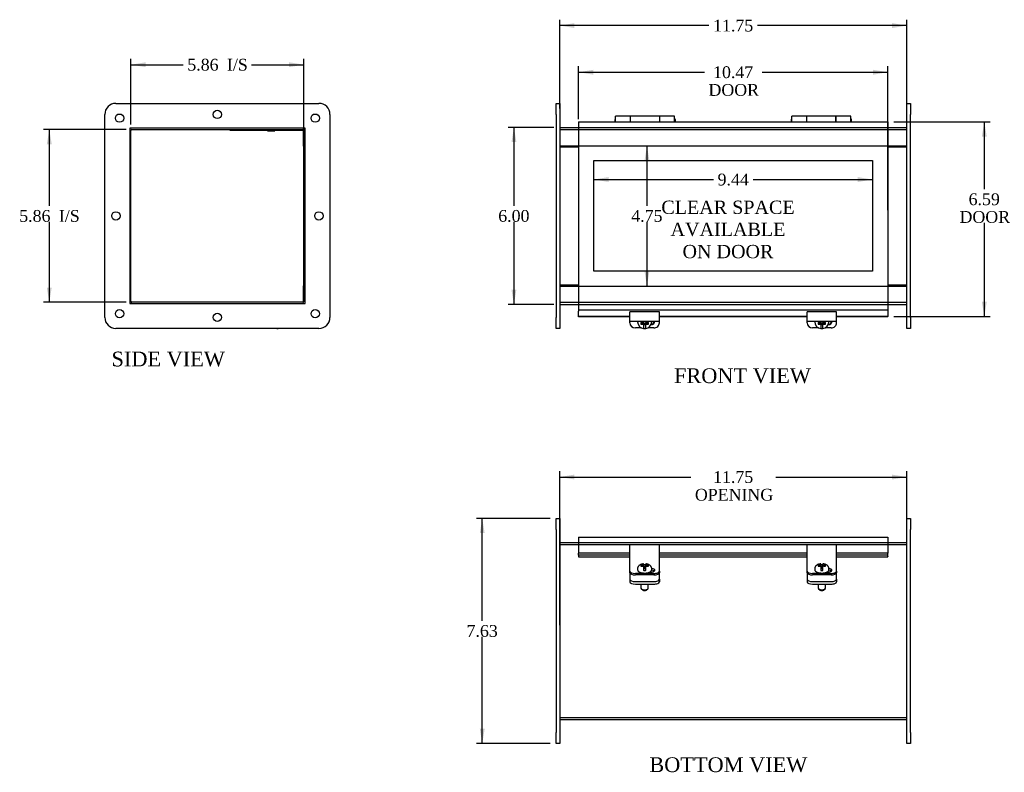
# Model space of a CAD drawing. Header units: inches. Extents: x 2.1 to 76.1, y 1.5 to 51.3.
# Tile 1 of 4: x 2.1 to 35.4, y 1.5 to 27.1. Entities that reach past the tile are written whole.
import ezdxf
from ezdxf.enums import TextEntityAlignment as Align
from ezdxf.lldxf.tags import DXFTag

# ---------------------------------------------------------------- set-up
doc = ezdxf.new("R2010")
doc.units = ezdxf.units.IN
doc.header["$MEASUREMENT"] = 0
for name, color, linetype in [('COM40176', 7, 'CONTINUOUS'), ('COM49242', 7, 'CONTINUOUS'), ('COM49243', 7, 'CONTINUOUS'), ('COM50027', 7, 'CONTINUOUS'), ('COM52631', 7, 'CONTINUOUS'), ('COM71025', 7, 'CONTINUOUS'), ('DEFAULT', 7, 'CONTINUOUS'), ('DV1_DEFAULT', 7, 'CONTINUOUS'), ('GSK11095', 7, 'CONTINUOUS'), ('HNG11000', 7, 'CONTINUOUS'), ('QLB30098', 7, 'CONTINUOUS'), ('SCS19419', 7, 'CONTINUOUS')]:
    doc.layers.add(name, color=color, linetype=linetype)
doc.styles.add('SEACAD_TIMES_NEW_ROMAN', font='times.ttf')
tags = doc.linetypes.add('HIDDEN2', pattern=[0.1875, 0.125, -0.0625]).pattern_tags.tags
tags[6:7] = [DXFTag(74, 4), DXFTag(75, 0), DXFTag(340, '0'), DXFTag(46, 0.0), DXFTag(50, 0.0), DXFTag(44, 0.0), DXFTag(45, 0.0)]
tags[4:5] = [DXFTag(74, 4), DXFTag(75, 0), DXFTag(340, '0'), DXFTag(46, 0.0), DXFTag(50, 0.0), DXFTag(44, 0.0), DXFTag(45, 0.0)]

# ---------------------------------------------------------------- blocks, each defined once
blk = doc.blocks.new('GDIMGGROUP1')
at = {"layer": 'DEFAULT', "linetype": 'Continuous'}
for points in [[(18.732, 22.903), (18.899, 22.903), (18.816, 23.403)], [(18.732, 17.903), (18.816, 17.403), (18.899, 17.903)]]:
    blk.add_hatch(color=136, dxfattribs=at).paths.add_polyline_path(points)
at = {"layer": 'DEFAULT', "color": 136, "linetype": 'Continuous'}
for p, q in [((20.166, 23.403), (18.616, 23.403)), ((18.816, 23.403), (18.816, 20.743)), ((18.816, 20.203), (18.816, 17.403)), ((20.166, 17.403), (18.616, 17.403))]:
    blk.add_line(p, q, dxfattribs=at)
at = {"layer": 'DEFAULT', "color": 136, "linetype": 'Continuous', "style": 'SEACAD_TIMES_NEW_ROMAN'}
blk.add_text('6.00', height=0.4, dxfattribs=at).set_placement((18.285, 20.603), align=Align.TOP_LEFT)
blk = doc.blocks.new('GDIMGGROUP2')
at = {"layer": 'DEFAULT', "linetype": 'Continuous'}
for points in [[(20.866, 26.935), (20.366, 26.852), (20.866, 26.769)], [(31.616, 26.935), (31.616, 26.769), (32.116, 26.852)]]:
    blk.add_hatch(color=136, dxfattribs=at).paths.add_polyline_path(points)
at = {"layer": 'DEFAULT', "color": 136, "linetype": 'Continuous'}
for p, q in [((20.366, 24.04), (20.366, 27.052)), ((32.116, 24.04), (32.116, 27.052)), ((25.419, 26.852), (20.366, 26.852)), ((32.116, 26.852), (27.064, 26.852))]:
    blk.add_line(p, q, dxfattribs=at)
at = {"layer": 'DEFAULT', "color": 136, "linetype": 'Continuous', "style": 'SEACAD_TIMES_NEW_ROMAN'}
blk.add_text('11.75', height=0.4, dxfattribs=at).set_placement((25.559, 27.052), align=Align.TOP_LEFT)
blk = doc.blocks.new('GDIMGGROUP3')
at = {"layer": 'DEFAULT', "linetype": 'Continuous'}
for points in [[(21.507, 25.355), (21.007, 25.272), (21.507, 25.188)], [(30.975, 25.355), (30.975, 25.188), (31.475, 25.272)]]:
    blk.add_hatch(color=136, dxfattribs=at).paths.add_polyline_path(points)
at = {"layer": 'DEFAULT', "color": 136, "linetype": 'Continuous'}
for p, q in [((21.007, 23.682), (21.007, 25.472)), ((31.475, 20.603), (31.475, 25.472)), ((21.007, 25.272), (25.263, 25.272)), ((27.22, 25.272), (31.475, 25.272))]:
    blk.add_line(p, q, dxfattribs=at)
at = {"layer": 'DEFAULT', "color": 136, "linetype": 'Continuous', "style": 'SEACAD_TIMES_NEW_ROMAN'}
for s, p in [('10.47', (25.559, 25.472)), ('DOOR', (25.403, 24.872))]:
    blk.add_text(s, height=0.4, dxfattribs=at).set_placement(p, align=Align.TOP_LEFT)
blk = doc.blocks.new('GDIMGGROUP4')
at = {"layer": 'DEFAULT', "linetype": 'Continuous'}
for points in [[(34.825, 23.09), (34.742, 23.59), (34.658, 23.09)], [(34.825, 17.497), (34.658, 17.497), (34.742, 16.997)]]:
    blk.add_hatch(color=136, dxfattribs=at).paths.add_polyline_path(points)
at = {"layer": 'DEFAULT', "color": 136, "linetype": 'Continuous'}
for p, q in [((31.675, 23.59), (34.942, 23.59)), ((34.742, 23.59), (34.742, 21.308)), ((34.742, 20.168), (34.742, 16.997)), ((31.675, 16.997), (34.942, 16.997))]:
    blk.add_line(p, q, dxfattribs=at)
at = {"layer": 'DEFAULT', "color": 136, "linetype": 'Continuous', "style": 'SEACAD_TIMES_NEW_ROMAN'}
for s, p in [('6.59', (34.211, 21.168)), ('DOOR', (33.903, 20.568))]:
    blk.add_text(s, height=0.4, dxfattribs=at).set_placement(p, align=Align.TOP_LEFT)
blk = doc.blocks.new('GDIMGGROUP5')
at = {"layer": 'DEFAULT', "linetype": 'Continuous'}
for points in [[(3, 22.831), (3.167, 22.831), (3.084, 23.331)], [(3, 17.975), (3.084, 17.475), (3.167, 17.975)]]:
    blk.add_hatch(color=136, dxfattribs=at).paths.add_polyline_path(points)
at = {"layer": 'DEFAULT', "color": 136, "linetype": 'Continuous'}
for p, q in [((5.683, 23.331), (2.884, 23.331)), ((3.084, 23.331), (3.084, 20.743)), ((3.084, 20.203), (3.084, 17.475)), ((5.683, 17.475), (2.884, 17.475))]:
    blk.add_line(p, q, dxfattribs=at)
at = {"layer": 'DEFAULT', "color": 136, "linetype": 'Continuous', "style": 'SEACAD_TIMES_NEW_ROMAN'}
for s, p in [('5.86', (2.067, 20.603)), ('I/S', (3.409, 20.603))]:
    blk.add_text(s, height=0.4, dxfattribs=at).set_placement(p, align=Align.TOP_LEFT)
blk = doc.blocks.new('GDIMGGROUP7')
at = {"layer": 'DEFAULT', "linetype": 'Continuous'}
for points in [[(20.866, 11.638), (20.366, 11.555), (20.866, 11.472)], [(31.616, 11.638), (31.616, 11.472), (32.116, 11.555)]]:
    blk.add_hatch(color=136, dxfattribs=at).paths.add_polyline_path(points)
at = {"layer": 'DEFAULT', "color": 136, "linetype": 'Continuous'}
for p, q in [((20.366, 6.54), (20.366, 11.755)), ((32.116, 6.54), (32.116, 11.755)), ((20.366, 11.555), (24.803, 11.555)), ((27.68, 11.555), (32.116, 11.555))]:
    blk.add_line(p, q, dxfattribs=at)
at = {"layer": 'DEFAULT', "color": 136, "linetype": 'Continuous', "style": 'SEACAD_TIMES_NEW_ROMAN'}
for s, p in [('11.75', (25.559, 11.755)), ('OPENING', (24.943, 11.155))]:
    blk.add_text(s, height=0.4, dxfattribs=at).set_placement(p, align=Align.TOP_LEFT)
blk = doc.blocks.new('GDIMGGROUP8')
at = {"layer": 'DEFAULT', "linetype": 'Continuous'}
for points in [[(22.023, 21.553), (22.023, 21.719), (21.523, 21.636)], [(30.459, 21.553), (30.959, 21.636), (30.459, 21.719)]]:
    blk.add_hatch(color=136, dxfattribs=at).paths.add_polyline_path(points)
at = {"layer": 'DEFAULT', "color": 136, "linetype": 'Continuous'}
for p, q in [((21.523, 21.636), (25.571, 21.636)), ((26.912, 21.636), (30.959, 21.636))]:
    blk.add_line(p, q, dxfattribs=at)
at = {"layer": 'DEFAULT', "color": 136, "linetype": 'Continuous', "style": 'SEACAD_TIMES_NEW_ROMAN'}
blk.add_text('9.44', height=0.4, dxfattribs=at).set_placement((25.711, 21.836), align=Align.TOP_LEFT)
blk = doc.blocks.new('GDIMGGROUP9')
at = {"layer": 'DEFAULT', "linetype": 'Continuous'}
for points in [[(23.403, 22.278), (23.32, 22.778), (23.237, 22.278)], [(23.403, 18.528), (23.237, 18.528), (23.32, 18.028)]]:
    blk.add_hatch(color=136, dxfattribs=at).paths.add_polyline_path(points)
at = {"layer": 'DEFAULT', "color": 136, "linetype": 'Continuous'}
for p, q in [((23.32, 22.778), (23.32, 20.743)), ((23.32, 20.203), (23.32, 18.028))]:
    blk.add_line(p, q, dxfattribs=at)
at = {"layer": 'DEFAULT', "color": 136, "linetype": 'Continuous', "style": 'SEACAD_TIMES_NEW_ROMAN'}
blk.add_text('4.75', height=0.4, dxfattribs=at).set_placement((22.789, 20.603), align=Align.TOP_LEFT)
blk = doc.blocks.new('GDIMGGROUP11')
at = {"layer": 'DEFAULT', "linetype": 'Continuous'}
for points in [[(17.66, 9.653), (17.826, 9.653), (17.743, 10.153)], [(17.66, 3.028), (17.743, 2.528), (17.826, 3.028)]]:
    blk.add_hatch(color=136, dxfattribs=at).paths.add_polyline_path(points)
at = {"layer": 'DEFAULT', "color": 136, "linetype": 'Continuous'}
for p, q in [((20.041, 10.153), (17.543, 10.153)), ((17.743, 6.68), (17.743, 10.153)), ((17.743, 2.528), (17.743, 6.14)), ((20.041, 2.528), (17.543, 2.528))]:
    blk.add_line(p, q, dxfattribs=at)
at = {"layer": 'DEFAULT', "color": 136, "linetype": 'Continuous', "style": 'SEACAD_TIMES_NEW_ROMAN'}
blk.add_text('7.63', height=0.4, dxfattribs=at).set_placement((17.212, 6.54), align=Align.TOP_LEFT)
blk = doc.blocks.new('GDIMGGROUP12')
at = {"layer": 'DEFAULT', "linetype": 'Continuous'}
for points in [[(6.347, 25.609), (5.847, 25.526), (6.347, 25.443)], [(11.203, 25.609), (11.203, 25.443), (11.703, 25.526)]]:
    blk.add_hatch(color=136, dxfattribs=at).paths.add_polyline_path(points)
at = {"layer": 'DEFAULT', "color": 136, "linetype": 'Continuous'}
for p, q in [((5.847, 23.495), (5.847, 25.726)), ((11.703, 22.947), (11.703, 25.726)), ((5.847, 25.526), (7.618, 25.526)), ((9.932, 25.526), (11.703, 25.526))]:
    blk.add_line(p, q, dxfattribs=at)
at = {"layer": 'DEFAULT', "color": 136, "linetype": 'Continuous', "style": 'SEACAD_TIMES_NEW_ROMAN'}
for s, p in [('5.86', (7.758, 25.726)), ('I/S', (9.1, 25.726))]:
    blk.add_text(s, height=0.4, dxfattribs=at).set_placement(p, align=Align.TOP_LEFT)

msp = doc.modelspace()

# ---------------------------------------------------------------- linework, layer by layer
at = {"layer": 'COM40176', "color": 7, "linetype": 'Continuous'}
for p, q in [((22.741, 16.927), (22.741, 17.152)), ((23.741, 17.152), (22.741, 17.152)), ((23.741, 16.927), (23.741, 17.152)), ((28.741, 16.927), (28.741, 17.152)), ((29.741, 17.152), (28.741, 17.152)), ((29.741, 16.927), (29.741, 17.152)), ((22.741, 16.833), (22.741, 16.927)), ((22.741, 16.78), (22.741, 16.833)), ((22.741, 16.833), (23.741, 16.833)), ((23.741, 16.833), (23.741, 16.927)), ((23.741, 16.78), (23.741, 16.833)), ((28.741, 16.833), (28.741, 16.927)), ((28.741, 16.78), (28.741, 16.833)), ((28.741, 16.833), (29.741, 16.833)), ((29.741, 16.833), (29.741, 16.927)), ((29.741, 16.78), (29.741, 16.833)), ((23.133, 16.609), (22.929, 16.609)), ((23.553, 16.609), (23.35, 16.609)), ((29.133, 16.609), (28.929, 16.609)), ((29.553, 16.609), (29.35, 16.609)), ((22.741, 9.135), (22.741, 9.258)), ((23.741, 9.258), (22.741, 9.258)), ((22.741, 8.555), (22.741, 9.135)), ((23.741, 9.135), (23.741, 9.258)), ((23.741, 8.555), (23.741, 9.135)), ((28.741, 9.135), (28.741, 9.258)), ((29.741, 9.258), (28.741, 9.258)), ((28.741, 8.555), (28.741, 9.135)), ((29.741, 9.135), (29.741, 9.258)), ((29.741, 8.555), (29.741, 9.135)), ((22.741, 8.517), (22.741, 8.555)), ((22.741, 8.368), (22.741, 8.517)), ((22.741, 8.317), (22.741, 8.368)), ((23.414, 8.335), (23.445, 8.335)), ((23.741, 8.517), (23.741, 8.555)), ((23.741, 8.368), (23.741, 8.517)), ((23.741, 8.368), (23.741, 8.317)), ((28.741, 8.517), (28.741, 8.555)), ((28.741, 8.368), (28.741, 8.517)), ((28.741, 8.317), (28.741, 8.368)), ((29.414, 8.335), (29.445, 8.335)), ((29.741, 8.517), (29.741, 8.555)), ((29.741, 8.368), (29.741, 8.517)), ((29.741, 8.368), (29.741, 8.317)), ((23.553, 8.289), (22.929, 8.289)), ((23.553, 8.237), (22.929, 8.237)), ((29.553, 8.289), (28.929, 8.289)), ((29.553, 8.237), (28.929, 8.237))]:
    msp.add_line(p, q, dxfattribs=at)
for centre, major_axis, ratio, start_param, end_param in [((22.929, 16.78), (-0.188, 0), 0.906308, 0, 1.570796), ((23.445, 16.836), (-0.141, 0), 0.906308, 1.647974, 3.121159), ((23.445, 16.86), (-0.141, 0), 0.906308, 1.735979, 2.930417), ((23.553, 16.78), (-0.188, 0), 0.906308, 1.570796, 3.141593), ((28.929, 16.78), (-0.188, 0), 0.906308, 0, 1.570796), ((29.445, 16.836), (-0.141, 0), 0.906308, 1.647974, 3.121159), ((29.445, 16.86), (-0.14, 0), 0.906308, 1.735979, 2.930417), ((29.553, 16.78), (-0.188, 0), 0.906308, 1.570796, 3.141593), ((22.929, 8.368), (-0.188, 0), 0.422618, 0, 1.570796), ((23.445, 8.395), (-0.141, 0), 0.422618, 1.570796, 4.453959), ((23.445, 8.343), (-0.141, 0), 0.422618, 3.591638, 4.468975), ((23.553, 8.368), (-0.188, 0), 0.422618, 1.570796, 3.141593), ((28.929, 8.368), (-0.188, 0), 0.422618, 0, 1.570796), ((29.445, 8.395), (-0.141, 0), 0.422618, 1.570796, 4.453959), ((29.445, 8.343), (-0.14, 0), 0.422618, 3.591638, 4.468975), ((29.553, 8.368), (-0.188, 0), 0.422618, 1.570796, 3.141593), ((22.929, 8.317), (0.188, 0), 0.422618, 3.141593, 4.712389), ((23.553, 8.317), (0.188, 0), 0.422618, 4.712389, 6.283185), ((28.929, 8.317), (0.188, 0), 0.422618, 3.141593, 4.712389), ((29.553, 8.317), (0.188, 0), 0.422618, 4.712389, 6.283185)]:
    msp.add_ellipse(centre, major_axis=major_axis, ratio=ratio, start_param=start_param, end_param=end_param, dxfattribs=at)
at = {"layer": 'COM49242', "color": 7, "linetype": 'Continuous'}
for p, q in [((20.366, 23.403), (21.007, 23.403)), ((31.475, 23.403), (32.116, 23.403)), ((5.847, 17.511), (5.847, 23.295)), ((5.883, 23.331), (11.667, 23.331)), ((11.703, 23.295), (11.703, 22.778)), ((11.703, 22.778), (11.744, 22.778)), ((20.366, 22.778), (21.007, 22.778)), ((31.475, 22.778), (32.116, 22.778)), ((11.703, 18.028), (11.703, 17.511)), ((11.703, 18.028), (11.744, 18.028)), ((20.366, 18.028), (21.007, 18.028)), ((31.476, 18.028), (32.116, 18.028)), ((11.667, 17.475), (5.883, 17.475)), ((20.366, 17.403), (21.007, 17.403)), ((31.476, 17.403), (32.116, 17.403)), ((20.366, 9.34), (21.007, 9.34)), ((31.476, 9.34), (32.116, 9.34)), ((20.366, 3.34), (32.116, 3.34))]:
    msp.add_line(p, q, dxfattribs=at)
at = {"layer": 'COM49242', "color": 7, "linetype": 'HIDDEN2'}
for p, q in [((21.007, 23.403), (31.475, 23.403)), ((20.366, 23.331), (32.116, 23.331)), ((21.007, 22.778), (31.475, 22.778)), ((21.007, 18.028), (31.476, 18.028)), ((20.366, 17.475), (32.116, 17.475)), ((21.007, 17.403), (31.476, 17.403)), ((21.007, 9.34), (31.476, 9.34)), ((20.366, 9.268), (32.116, 9.268)), ((20.366, 3.412), (32.116, 3.412))]:
    msp.add_line(p, q, dxfattribs=at)
at = {"layer": 'COM49242', "color": 7, "linetype": 'Continuous'}
for centre, start, end in [((5.883, 23.295), 90, 180), ((11.667, 23.295), 0, 90), ((5.883, 17.511), 180, 270), ((11.667, 17.511), 270, 0)]:
    msp.add_arc(centre, 0.036, start, end, dxfattribs=at)
at = {"layer": 'COM49243', "color": 7, "linetype": 'Continuous'}
for p, q in [((21.007, 23.59), (21.007, 23.482)), ((21.007, 23.59), (31.475, 23.59)), ((21.007, 23.482), (21.007, 17.323)), ((31.475, 23.59), (31.475, 23.482)), ((31.475, 23.482), (31.475, 17.323)), ((21.007, 17.323), (21.007, 17.215)), ((21.007, 17.215), (31.475, 17.215)), ((21.007, 17.215), (21.007, 17.17)), ((21.007, 16.997), (21.007, 17.17)), ((31.475, 17.323), (31.475, 17.215)), ((31.475, 17.215), (31.475, 17.17)), ((31.475, 17.17), (31.475, 16.997)), ((21.007, 16.979), (21.007, 16.997)), ((22.741, 16.997), (21.007, 16.997)), ((22.741, 16.979), (21.007, 16.979)), ((28.741, 16.997), (23.741, 16.997)), ((28.741, 16.979), (23.741, 16.979)), ((31.475, 16.997), (29.741, 16.997)), ((31.475, 16.979), (29.741, 16.979)), ((31.475, 16.979), (31.475, 16.997)), ((21.007, 9.512), (21.007, 9.404)), ((21.007, 9.512), (31.475, 9.512)), ((21.007, 9.404), (21.007, 8.973)), ((31.475, 9.512), (31.475, 9.404)), ((31.475, 9.404), (31.475, 8.973)), ((21.007, 8.903), (21.007, 8.973)), ((22.741, 8.973), (21.007, 8.973)), ((21.007, 8.903), (21.007, 8.859)), ((22.741, 8.903), (21.007, 8.903)), ((21.007, 8.859), (21.007, 8.856)), ((21.007, 8.856), (22.741, 8.856)), ((28.741, 8.973), (23.741, 8.973)), ((28.741, 8.903), (23.741, 8.903)), ((23.741, 8.856), (28.741, 8.856)), ((31.475, 8.973), (29.741, 8.973)), ((31.475, 8.903), (29.741, 8.903)), ((29.741, 8.856), (31.475, 8.856)), ((31.475, 8.903), (31.475, 8.973)), ((31.475, 8.859), (31.475, 8.903)), ((31.475, 8.859), (31.475, 8.856))]:
    msp.add_line(p, q, dxfattribs=at)
at = {"layer": 'COM50027', "color": 7, "linetype": 'Continuous'}
for p, q in [((11.703, 18.059), (11.703, 22.747)), ((11.744, 22.747), (11.703, 22.747)), ((20.366, 22.747), (21.007, 22.747)), ((31.475, 22.747), (32.116, 22.747)), ((11.744, 18.059), (11.703, 18.059)), ((21.007, 18.059), (20.366, 18.059)), ((32.116, 18.059), (31.475, 18.059))]:
    msp.add_line(p, q, dxfattribs=at)
at = {"layer": 'COM52631', "color": 7, "linetype": 'Continuous'}
for p, q in [((23.468, 16.739), (23.489, 16.739)), ((29.468, 16.739), (29.489, 16.739)), ((22.741, 8.306), (22.741, 8.317)), ((22.741, 8.306), (22.741, 8.263)), ((22.741, 8.263), (22.741, 8.09)), ((22.741, 8.09), (22.741, 8.004)), ((22.929, 8.011), (23.553, 8.011)), ((23.741, 8.317), (23.741, 8.306)), ((23.741, 8.263), (23.741, 8.306)), ((23.741, 8.09), (23.741, 8.263)), ((23.741, 8.09), (23.741, 8.004)), ((28.741, 8.306), (28.741, 8.317)), ((28.741, 8.306), (28.741, 8.263)), ((28.741, 8.263), (28.741, 8.09)), ((28.741, 8.09), (28.741, 8.004)), ((28.929, 8.011), (29.553, 8.011)), ((29.741, 8.317), (29.741, 8.306)), ((29.741, 8.263), (29.741, 8.306)), ((29.741, 8.09), (29.741, 8.263)), ((29.741, 8.09), (29.741, 8.004)), ((22.929, 7.925), (23.553, 7.925)), ((28.929, 7.925), (29.553, 7.925))]:
    msp.add_line(p, q, dxfattribs=at)
for centre, start_param, end_param in [((22.929, 8.09), 0, 1.570796), ((22.929, 8.004), 0, 1.570796), ((23.553, 8.09), 1.570796, 3.141593), ((23.553, 8.004), 1.570796, 3.141593), ((28.929, 8.09), 0, 1.570796), ((28.929, 8.004), 0, 1.570796), ((29.553, 8.09), 1.570796, 3.141593), ((29.553, 8.004), 1.570796, 3.141593)]:
    msp.add_ellipse(centre, major_axis=(-0.188, 0), ratio=0.422618, start_param=start_param, end_param=end_param, dxfattribs=at)
at = {"layer": 'COM71025', "color": 7, "linetype": 'Continuous'}
for p, q in [((5.338, 24.215), (12.213, 24.215)), ((20.241, 23.84), (20.241, 24.215)), ((20.241, 24.215), (20.366, 24.215)), ((20.366, 24.215), (20.366, 23.84)), ((32.116, 24.215), (32.241, 24.215)), ((32.116, 23.84), (32.116, 24.215)), ((32.241, 24.215), (32.241, 23.84)), ((4.963, 16.965), (4.963, 23.84)), ((12.588, 23.84), (12.588, 16.965)), ((20.241, 23.84), (20.241, 16.965)), ((20.366, 23.84), (20.366, 16.965)), ((32.116, 16.965), (32.116, 23.84)), ((32.241, 16.965), (32.241, 23.84)), ((5.807, 23.371), (5.807, 17.434)), ((11.744, 23.371), (5.807, 23.371)), ((11.744, 17.434), (11.744, 23.371)), ((5.807, 17.434), (11.744, 17.434)), ((20.241, 16.59), (20.241, 16.965)), ((20.366, 16.965), (20.366, 16.59)), ((32.116, 16.59), (32.116, 16.965)), ((32.241, 16.965), (32.241, 16.59)), ((12.213, 16.59), (5.338, 16.59)), ((20.366, 16.59), (20.241, 16.59)), ((32.241, 16.59), (32.116, 16.59)), ((20.241, 9.778), (20.241, 10.153)), ((20.241, 10.153), (20.366, 10.153)), ((20.366, 10.153), (20.366, 9.778)), ((32.116, 9.778), (32.116, 10.153)), ((32.116, 10.153), (32.241, 10.153)), ((32.241, 10.153), (32.241, 9.778)), ((20.241, 9.778), (20.241, 2.903)), ((20.366, 9.778), (20.366, 2.903)), ((32.116, 2.903), (32.116, 9.778)), ((32.241, 2.903), (32.241, 9.778)), ((20.241, 2.528), (20.241, 2.903)), ((20.366, 2.903), (20.366, 2.528)), ((32.116, 2.528), (32.116, 2.903)), ((32.241, 2.903), (32.241, 2.528)), ((20.366, 2.528), (20.241, 2.528)), ((32.241, 2.528), (32.116, 2.528))]:
    msp.add_line(p, q, dxfattribs=at)
for centre in [(5.463, 23.715), (8.775, 23.84), (12.088, 23.715), (5.338, 20.402), (12.213, 20.402), (5.463, 17.09), (8.775, 16.965), (12.088, 17.09)]:
    msp.add_circle(centre, 0.141, dxfattribs=at)
for centre, start, end in [((5.338, 23.84), 90, 180), ((12.213, 23.84), 0, 90), ((5.338, 16.965), 180, 270), ((12.213, 16.965), 270, 0)]:
    msp.add_arc(centre, 0.375, start, end, dxfattribs=at)
at = {"layer": 'DV1_DEFAULT', "color": 7, "linetype": 'HIDDEN2'}
for p, q in [((21.523, 22.279), (30.959, 22.279)), ((21.523, 18.528), (21.523, 22.279)), ((30.959, 22.279), (30.959, 18.528)), ((30.959, 18.528), (21.523, 18.528))]:
    msp.add_line(p, q, dxfattribs=at)
at = {"layer": 'GSK11095', "color": 7, "linetype": 'Continuous'}
for p, q in [((21.007, 23.518), (21.007, 23.518)), ((21.007, 23.518), (21.007, 22.768)), ((21.007, 23.518), (21.007, 23.518)), ((11.687, 22.768), (11.687, 23.324)), ((11.687, 22.768), (11.687, 22.768)), ((11.687, 22.768), (11.687, 18.038)), ((11.744, 22.768), (11.687, 22.768)), ((21.007, 22.768), (21.007, 22.768)), ((21.007, 22.768), (21.007, 22.768)), ((11.687, 18.038), (11.744, 18.038)), ((11.687, 18.038), (11.687, 18.038)), ((11.687, 18.037), (11.744, 18.037)), ((11.687, 17.481), (11.687, 18.037)), ((31.476, 18.037), (31.475, 18.037)), ((31.476, 18.037), (31.476, 17.287)), ((31.476, 17.287), (31.475, 17.287)), ((21.007, 9.44), (21.007, 9.44)), ((21.007, 9.44), (21.007, 9.34)), ((21.007, 9.44), (21.007, 9.44)), ((31.476, 9.44), (31.475, 9.44)), ((31.476, 9.44), (31.476, 9.252)), ((31.476, 9.252), (31.475, 9.252))]:
    msp.add_line(p, q, dxfattribs=at)
at = {"layer": 'HNG11000', "color": 7, "linetype": 'Continuous'}
for p, q in [((22.257, 23.59), (22.257, 23.781)), ((22.757, 23.781), (22.257, 23.781)), ((22.757, 23.781), (22.757, 23.59)), ((22.762, 23.702), (22.757, 23.702)), ((22.762, 23.59), (22.762, 23.781)), ((23.752, 23.781), (22.762, 23.781)), ((23.752, 23.59), (23.752, 23.781)), ((23.757, 23.702), (23.752, 23.702)), ((23.757, 23.59), (23.757, 23.781)), ((24.257, 23.781), (23.757, 23.781)), ((24.257, 23.59), (24.257, 23.781)), ((28.225, 23.59), (28.225, 23.781)), ((28.725, 23.781), (28.225, 23.781)), ((28.725, 23.781), (28.725, 23.59)), ((28.73, 23.702), (28.725, 23.702)), ((28.73, 23.59), (28.73, 23.781)), ((29.72, 23.781), (28.73, 23.781)), ((29.72, 23.59), (29.72, 23.781)), ((29.725, 23.702), (29.72, 23.702)), ((29.725, 23.59), (29.725, 23.781)), ((30.225, 23.781), (29.725, 23.781)), ((30.225, 23.59), (30.225, 23.781)), ((22.232, 23.652), (22.232, 23.59)), ((24.282, 23.59), (24.282, 23.652)), ((28.2, 23.652), (28.2, 23.59)), ((30.25, 23.59), (30.25, 23.652))]:
    msp.add_line(p, q, dxfattribs=at)
for centre, start, end in [((22.282, 23.652), 120, 180), ((24.232, 23.652), 0, 60), ((28.25, 23.652), 120, 180), ((30.2, 23.652), 0, 60)]:
    msp.add_arc(centre, 0.05, start, end, dxfattribs=at)
at = {"layer": 'QLB30098', "color": 7, "linetype": 'Continuous'}
for p, q in [((9.203, 23.301), (9.203, 23.331)), ((9.578, 23.301), (9.203, 23.301)), ((11.328, 23.301), (9.578, 23.301)), ((10.472, 23.291), (10.472, 23.301)), ((10.472, 23.291), (10.486, 23.291)), ((10.486, 23.301), (10.486, 23.289)), ((10.486, 23.291), (10.722, 23.291)), ((10.49, 23.291), (10.49, 23.289)), ((10.567, 23.291), (10.567, 23.289)), ((10.696, 23.289), (10.696, 23.291)), ((10.722, 23.289), (10.722, 23.301)), ((11.687, 23.301), (11.328, 23.301))]:
    msp.add_line(p, q, dxfattribs=at)
at = {"layer": 'SCS19419', "color": 7, "linetype": 'Continuous'}
for p, q in [((23.001, 16.825), (23.001, 16.813)), ((23.118, 16.794), (23.118, 16.73)), ((23.127, 16.794), (23.118, 16.794)), ((23.118, 16.762), (23.184, 16.762)), ((23.118, 16.73), (23.127, 16.73)), ((23.183, 16.794), (23.127, 16.794)), ((23.127, 16.73), (23.183, 16.73)), ((23.168, 16.794), (23.168, 16.772)), ((23.218, 16.792), (23.168, 16.792)), ((23.168, 16.772), (23.218, 16.772)), ((23.183, 16.794), (23.208, 16.816)), ((23.183, 16.73), (23.183, 16.758)), ((23.208, 16.708), (23.183, 16.73)), ((23.208, 16.833), (23.208, 16.816)), ((23.218, 16.818), (23.208, 16.818)), ((23.208, 16.735), (23.208, 16.708)), ((23.208, 16.708), (23.208, 16.658)), ((23.218, 16.833), (23.218, 16.818)), ((23.218, 16.792), (23.218, 16.772)), ((23.218, 16.772), (23.218, 16.727)), ((23.268, 16.746), (23.218, 16.746)), ((23.218, 16.727), (23.268, 16.727)), ((23.268, 16.818), (23.268, 16.833)), ((23.278, 16.818), (23.268, 16.818)), ((23.268, 16.792), (23.268, 16.772)), ((23.318, 16.792), (23.268, 16.792)), ((23.268, 16.772), (23.318, 16.772)), ((23.268, 16.739), (23.268, 16.772)), ((23.268, 16.739), (23.268, 16.739)), ((23.268, 16.727), (23.268, 16.739)), ((23.278, 16.816), (23.278, 16.833)), ((23.278, 16.816), (23.303, 16.794)), ((23.278, 16.708), (23.278, 16.735)), ((23.303, 16.73), (23.278, 16.708)), ((23.278, 16.658), (23.278, 16.708)), ((23.301, 16.762), (23.368, 16.762)), ((23.356, 16.794), (23.303, 16.794)), ((23.303, 16.758), (23.303, 16.73)), ((23.303, 16.73), (23.356, 16.73)), ((23.318, 16.772), (23.318, 16.794)), ((23.368, 16.794), (23.356, 16.794)), ((23.356, 16.73), (23.368, 16.73)), ((23.368, 16.73), (23.368, 16.794)), ((23.481, 16.813), (23.481, 16.825)), ((29.001, 16.825), (29.001, 16.813)), ((29.118, 16.794), (29.118, 16.73)), ((29.127, 16.794), (29.118, 16.794)), ((29.118, 16.762), (29.184, 16.762)), ((29.118, 16.73), (29.127, 16.73)), ((29.183, 16.794), (29.127, 16.794)), ((29.127, 16.73), (29.183, 16.73)), ((29.168, 16.794), (29.168, 16.772)), ((29.218, 16.792), (29.168, 16.792)), ((29.168, 16.772), (29.218, 16.772)), ((29.183, 16.794), (29.208, 16.816)), ((29.183, 16.73), (29.183, 16.758)), ((29.208, 16.708), (29.183, 16.73)), ((29.208, 16.833), (29.208, 16.816)), ((29.218, 16.818), (29.208, 16.818)), ((29.208, 16.735), (29.208, 16.708)), ((29.208, 16.708), (29.208, 16.658)), ((29.218, 16.833), (29.218, 16.818)), ((29.218, 16.792), (29.218, 16.772)), ((29.218, 16.772), (29.218, 16.727)), ((29.268, 16.746), (29.218, 16.746)), ((29.218, 16.727), (29.268, 16.727)), ((29.268, 16.818), (29.268, 16.833)), ((29.278, 16.818), (29.268, 16.818)), ((29.268, 16.792), (29.268, 16.772)), ((29.318, 16.792), (29.268, 16.792)), ((29.268, 16.772), (29.318, 16.772)), ((29.268, 16.739), (29.268, 16.772)), ((29.268, 16.739), (29.268, 16.739)), ((29.268, 16.727), (29.268, 16.739)), ((29.278, 16.816), (29.278, 16.833)), ((29.278, 16.816), (29.303, 16.794)), ((29.278, 16.708), (29.278, 16.735)), ((29.303, 16.73), (29.278, 16.708)), ((29.278, 16.658), (29.278, 16.708)), ((29.301, 16.762), (29.368, 16.762)), ((29.356, 16.794), (29.303, 16.794)), ((29.303, 16.758), (29.303, 16.73)), ((29.303, 16.73), (29.356, 16.73)), ((29.318, 16.772), (29.318, 16.794)), ((29.368, 16.794), (29.356, 16.794)), ((29.356, 16.73), (29.368, 16.73)), ((29.368, 16.73), (29.368, 16.794)), ((29.481, 16.813), (29.481, 16.825)), ((10.822, 16.584), (10.823, 16.585)), ((23.208, 16.658), (23.208, 16.586)), ((23.278, 16.587), (23.278, 16.658)), ((29.208, 16.658), (29.208, 16.586)), ((29.278, 16.587), (29.278, 16.658)), ((23.001, 8.444), (23.001, 8.417)), ((23.118, 8.568), (23.118, 8.538)), ((23.127, 8.568), (23.118, 8.568)), ((23.118, 8.538), (23.127, 8.538)), ((23.183, 8.568), (23.127, 8.568)), ((23.127, 8.538), (23.183, 8.538)), ((23.183, 8.568), (23.208, 8.578)), ((23.183, 8.538), (23.183, 8.568)), ((23.208, 8.528), (23.183, 8.538)), ((23.208, 8.602), (23.208, 8.614)), ((23.208, 8.602), (23.208, 8.578)), ((23.208, 8.578), (23.208, 8.528)), ((23.208, 8.528), (23.208, 8.504)), ((23.208, 8.504), (23.208, 8.399)), ((23.218, 8.496), (23.208, 8.496)), ((23.208, 8.475), (23.218, 8.475)), ((23.218, 8.518), (23.218, 8.496)), ((23.268, 8.518), (23.218, 8.518)), ((23.218, 8.475), (23.218, 8.496)), ((23.218, 8.477), (23.268, 8.477)), ((23.218, 8.475), (23.218, 8.454)), ((23.218, 8.454), (23.268, 8.454)), ((23.268, 8.51), (23.268, 8.518)), ((23.268, 8.51), (23.268, 8.51)), ((23.268, 8.496), (23.268, 8.51)), ((23.278, 8.496), (23.268, 8.496)), ((23.268, 8.475), (23.268, 8.496)), ((23.268, 8.475), (23.278, 8.475)), ((23.268, 8.46), (23.268, 8.475)), ((23.268, 8.454), (23.268, 8.46)), ((23.278, 8.613), (23.278, 8.601)), ((23.278, 8.578), (23.278, 8.601)), ((23.278, 8.528), (23.278, 8.578)), ((23.278, 8.578), (23.303, 8.568)), ((23.303, 8.538), (23.278, 8.528)), ((23.278, 8.505), (23.278, 8.528)), ((23.278, 8.4), (23.278, 8.505)), ((23.356, 8.568), (23.303, 8.568)), ((23.303, 8.568), (23.303, 8.538)), ((23.303, 8.538), (23.356, 8.538)), ((23.368, 8.567), (23.356, 8.568)), ((23.356, 8.538), (23.368, 8.538)), ((23.368, 8.538), (23.368, 8.567)), ((23.481, 8.417), (23.481, 8.444)), ((29.001, 8.444), (29.001, 8.417)), ((29.118, 8.568), (29.118, 8.538)), ((29.127, 8.568), (29.118, 8.568)), ((29.118, 8.538), (29.127, 8.538)), ((29.183, 8.568), (29.127, 8.568)), ((29.127, 8.538), (29.183, 8.538)), ((29.183, 8.568), (29.208, 8.578)), ((29.183, 8.538), (29.183, 8.568)), ((29.208, 8.528), (29.183, 8.538)), ((29.208, 8.602), (29.208, 8.614)), ((29.208, 8.602), (29.208, 8.578)), ((29.208, 8.578), (29.208, 8.528)), ((29.208, 8.528), (29.208, 8.504)), ((29.208, 8.504), (29.208, 8.399)), ((29.218, 8.496), (29.208, 8.496)), ((29.208, 8.475), (29.218, 8.475)), ((29.218, 8.518), (29.218, 8.496)), ((29.268, 8.518), (29.218, 8.518)), ((29.218, 8.475), (29.218, 8.496)), ((29.218, 8.477), (29.268, 8.477)), ((29.218, 8.475), (29.218, 8.454)), ((29.218, 8.454), (29.268, 8.454)), ((29.268, 8.51), (29.268, 8.518)), ((29.268, 8.51), (29.268, 8.51)), ((29.268, 8.496), (29.268, 8.51)), ((29.278, 8.496), (29.268, 8.496)), ((29.268, 8.475), (29.268, 8.496)), ((29.268, 8.475), (29.278, 8.475)), ((29.268, 8.46), (29.268, 8.475)), ((29.268, 8.454), (29.268, 8.46)), ((29.278, 8.613), (29.278, 8.601)), ((29.278, 8.578), (29.278, 8.601)), ((29.278, 8.528), (29.278, 8.578)), ((29.278, 8.578), (29.303, 8.568)), ((29.303, 8.538), (29.278, 8.528)), ((29.278, 8.505), (29.278, 8.528)), ((29.278, 8.4), (29.278, 8.505)), ((29.356, 8.568), (29.303, 8.568)), ((29.303, 8.568), (29.303, 8.538)), ((29.303, 8.538), (29.356, 8.538)), ((29.368, 8.567), (29.356, 8.568)), ((29.356, 8.538), (29.368, 8.538)), ((29.368, 8.538), (29.368, 8.567)), ((29.481, 8.417), (29.481, 8.444)), ((23.118, 7.925), (23.118, 7.786)), ((23.133, 7.762), (23.186, 7.72)), ((23.297, 7.72), (23.35, 7.762)), ((23.364, 7.786), (23.364, 7.925)), ((29.118, 7.925), (29.118, 7.786)), ((29.133, 7.762), (29.186, 7.72)), ((29.297, 7.72), (29.35, 7.762)), ((29.364, 7.786), (29.364, 7.925))]:
    msp.add_line(p, q, dxfattribs=at)
for centre, radius, start, end in [((23.233, 16.816), 0.231, 180.3434, 264.101), ((23.268, 16.704), 0.0236, 88.9715, 90), ((23.251, 16.816), 0.23, 276.7826, 359.6745), ((29.233, 16.816), 0.231, 180.3434, 264.101), ((29.268, 16.704), 0.0236, 88.9715, 90), ((29.251, 16.816), 0.23, 276.7826, 359.6745), ((10.829, 16.704), 0.12, 252.4506, 267.0243), ((23.221, 16.657), 0.0719, 259.6722, 267.696), ((23.264, 16.656), 0.0702, 272.8998, 281.1356), ((29.221, 16.657), 0.0719, 259.6722, 267.696), ((29.264, 16.656), 0.0702, 272.8998, 281.1356), ((23.219, 8.399), 0.0111, 177.5964, 264.1762), ((23.268, 8.529), 0.011, 270, 272.2047), ((23.268, 8.465), 0.011, 270, 272.2047), ((23.267, 8.399), 0.0112, 276.1761, 2.3347), ((29.219, 8.399), 0.0111, 177.5964, 264.1762), ((29.268, 8.529), 0.011, 270, 272.2047), ((29.268, 8.465), 0.011, 270, 272.2047), ((29.267, 8.399), 0.0112, 276.1761, 2.3347)]:
    msp.add_arc(centre, radius, start, end, dxfattribs=at)
for centre, major_axis, ratio, start_param, end_param in [((23.241, 16.825), (0.24, 0), 0.906308, 3.104972, 3.141593), ((23.218, 16.758), (-0.035, 0), 0.422618, 5.993434, 6.283185), ((23.218, 16.735), (0.01, 0), 0.422618, 1.570796, 3.141593), ((23.268, 16.735), (0.01, 0), 0.422618, 0, 1.528344), ((23.268, 16.758), (-0.035, 0), 0.422618, 3.141593, 3.431344), ((23.241, 16.825), (0.24, 0), 0.906308, 0, 0.036621), ((29.241, 16.825), (0.24, 0), 0.906308, 3.104972, 3.141593), ((29.218, 16.758), (-0.035, 0), 0.422618, 5.993434, 6.283185), ((29.218, 16.735), (0.01, 0), 0.422618, 1.570796, 3.141593), ((29.268, 16.735), (0.01, 0), 0.422618, 0, 1.528344), ((29.268, 16.758), (-0.035, 0), 0.422618, 3.141593, 3.431344), ((29.241, 16.825), (0.24, 0), 0.906308, 0, 0.036621), ((23.241, 16.794), (-0.231, 0), 0.906308, 1.468738, 1.685388), ((29.241, 16.794), (-0.231, 0), 0.906308, 1.468738, 1.685388), ((23.218, 8.52), (-0.01, 0), 0.906308, 0, 1.570796), ((23.218, 8.469), (0.01, 0), 0.906308, 3.141593, 4.712389), ((23.241, 8.485), (0.231, 0), 0.422618, 1.456205, 1.672855), ((23.241, 8.485), (-0.231, 0), 0.422618, 1.468738, 1.685388), ((23.268, 8.52), (-0.01, 0), 0.906308, 1.613249, 3.141593), ((23.268, 8.469), (0.01, 0), 0.906308, 4.754841, 6.283185), ((29.218, 8.52), (-0.01, 0), 0.906308, 0, 1.570796), ((29.218, 8.469), (0.01, 0), 0.906308, 3.141593, 4.712389), ((29.241, 8.485), (0.231, 0), 0.422618, 1.456205, 1.672855), ((29.241, 8.485), (-0.231, 0), 0.422618, 1.468738, 1.685388), ((29.268, 8.52), (-0.01, 0), 0.906308, 1.613249, 3.141593), ((29.268, 8.469), (0.01, 0), 0.906308, 4.754841, 6.283185), ((23.241, 7.786), (-0.123, 0), 0.422618, 0, 3.141593), ((23.241, 7.732), (-0.063, 0), 0.422618, 0.485112, 2.65648), ((29.241, 7.786), (-0.123, 0), 0.422618, 0, 3.141593), ((29.241, 7.732), (-0.063, 0), 0.422618, 0.485112, 2.65648)]:
    msp.add_ellipse(centre, major_axis=major_axis, ratio=ratio, start_param=start_param, end_param=end_param, dxfattribs=at)
for points, knots in [([(23.184, 16.762), (23.189, 16.758), (23.195, 16.753), (23.203, 16.747), (23.205, 16.745), (23.21, 16.742), (23.211, 16.741), (23.214, 16.74), (23.216, 16.739), (23.218, 16.739)], [0, 0, 0, 0, 0.5, 0.5, 0.75, 0.75, 0.875, 0.875, 1, 1, 1, 1]), ([(23.268, 16.739), (23.27, 16.739), (23.272, 16.74), (23.275, 16.741), (23.276, 16.742), (23.281, 16.745), (23.283, 16.747), (23.291, 16.753), (23.296, 16.758), (23.301, 16.762)], [0, 0, 0, 0, 0.125, 0.125, 0.25, 0.25, 0.5, 0.5, 1, 1, 1, 1]), ([(29.184, 16.762), (29.189, 16.758), (29.195, 16.753), (29.203, 16.747), (29.205, 16.745), (29.21, 16.742), (29.211, 16.741), (29.214, 16.74), (29.216, 16.739), (29.218, 16.739)], [0, 0, 0, 0, 0.5, 0.5, 0.75, 0.75, 0.875, 0.875, 1, 1, 1, 1]), ([(29.268, 16.739), (29.27, 16.739), (29.272, 16.74), (29.275, 16.741), (29.276, 16.742), (29.281, 16.745), (29.283, 16.747), (29.291, 16.753), (29.296, 16.758), (29.301, 16.762)], [0, 0, 0, 0, 0.125, 0.125, 0.25, 0.25, 0.5, 0.5, 1, 1, 1, 1]), ([(10.823, 16.585), (10.823, 16.585), (10.824, 16.586), (10.829, 16.586), (10.832, 16.586), (10.834, 16.586)], [0, 0, 0, 0, 0.5, 0.5, 1, 1, 1, 1]), ([(23.208, 8.613), (23.199, 8.613), (23.18, 8.611), (23.147, 8.604), (23.115, 8.594), (23.085, 8.58), (23.061, 8.563), (23.04, 8.544), (23.024, 8.522), (23.011, 8.499), (23.004, 8.473), (23.001, 8.454), (23.002, 8.445), (23.002, 8.444)], [0, 0, 0, 0, 0.081081, 0.197093, 0.319625, 0.433439, 0.536641, 0.632494, 0.724411, 0.814309, 0.903263, 0.99193, 1, 1, 1, 1]), ([(23.002, 8.417), (23.002, 8.416), (23.001, 8.409), (23.005, 8.395), (23.013, 8.378), (23.027, 8.362), (23.045, 8.347), (23.069, 8.334), (23.096, 8.323), (23.127, 8.314), (23.16, 8.307), (23.195, 8.303), (23.231, 8.301), (23.267, 8.302), (23.303, 8.304), (23.337, 8.31), (23.369, 8.317), (23.398, 8.327), (23.425, 8.339), (23.447, 8.354), (23.464, 8.37), (23.475, 8.387), (23.481, 8.404), (23.481, 8.413), (23.481, 8.418)], [0, 0, 0, 0, 0.008195, 0.05025, 0.09219, 0.136362, 0.184015, 0.234265, 0.285089, 0.335462, 0.385368, 0.434944, 0.48433, 0.533645, 0.582991, 0.632452, 0.682153, 0.732252, 0.782947, 0.834435, 0.886598, 0.930041, 0.970821, 1, 1, 1, 1]), ([(23.208, 8.589), (23.208, 8.587), (23.209, 8.586), (23.212, 8.583), (23.215, 8.582), (23.218, 8.582)], [0, 0, 0, 0, 0.5, 0.5, 1, 1, 1, 1]), ([(23.218, 8.51), (23.216, 8.51), (23.214, 8.51), (23.211, 8.51), (23.21, 8.509), (23.208, 8.509), (23.208, 8.509), (23.208, 8.509)], [0, 0, 0, 0, 0.125, 0.125, 0.25, 0.25, 0.2594464, 0.2594464, 0.2594464, 0.2594464]), ([(23.268, 8.582), (23.271, 8.582), (23.273, 8.583), (23.277, 8.585), (23.278, 8.587), (23.278, 8.589)], [0, 0, 0, 0, 0.5, 0.5, 1, 1, 1, 1]), ([(23.278, 8.509), (23.278, 8.509), (23.278, 8.509), (23.276, 8.509), (23.275, 8.51), (23.272, 8.51), (23.27, 8.51), (23.268, 8.51)], [0.7477145, 0.7477145, 0.7477145, 0.7477145, 0.75, 0.75, 0.875, 0.875, 1, 1, 1, 1]), ([(23.481, 8.444), (23.481, 8.452), (23.481, 8.468), (23.474, 8.492), (23.463, 8.516), (23.448, 8.537), (23.43, 8.556), (23.409, 8.572), (23.385, 8.586), (23.356, 8.598), (23.323, 8.607), (23.296, 8.612), (23.282, 8.613), (23.278, 8.613)], [0, 0, 0, 0, 0.074199, 0.165513, 0.254102, 0.341836, 0.430809, 0.523653, 0.623602, 0.73334, 0.851031, 0.967847, 1, 1, 1, 1]), ([(29.208, 8.613), (29.199, 8.613), (29.18, 8.611), (29.147, 8.604), (29.115, 8.594), (29.085, 8.58), (29.061, 8.563), (29.04, 8.544), (29.024, 8.522), (29.011, 8.499), (29.004, 8.473), (29.001, 8.454), (29.002, 8.445), (29.002, 8.444)], [0, 0, 0, 0, 0.081081, 0.197093, 0.319625, 0.433439, 0.536641, 0.632494, 0.724411, 0.814309, 0.903263, 0.99193, 1, 1, 1, 1]), ([(29.002, 8.417), (29.002, 8.416), (29.001, 8.409), (29.005, 8.395), (29.013, 8.378), (29.027, 8.362), (29.045, 8.347), (29.069, 8.334), (29.096, 8.323), (29.127, 8.314), (29.16, 8.307), (29.195, 8.303), (29.231, 8.301), (29.267, 8.302), (29.303, 8.304), (29.337, 8.31), (29.369, 8.317), (29.398, 8.327), (29.425, 8.339), (29.447, 8.354), (29.464, 8.37), (29.475, 8.387), (29.481, 8.404), (29.481, 8.413), (29.481, 8.418)], [0, 0, 0, 0, 0.008195, 0.05025, 0.09219, 0.136362, 0.184015, 0.234265, 0.285089, 0.335462, 0.385368, 0.434944, 0.48433, 0.533645, 0.582991, 0.632452, 0.682153, 0.732252, 0.782947, 0.834435, 0.886598, 0.930041, 0.970821, 1, 1, 1, 1]), ([(29.208, 8.589), (29.208, 8.587), (29.209, 8.586), (29.212, 8.583), (29.215, 8.582), (29.218, 8.582)], [0, 0, 0, 0, 0.5, 0.5, 1, 1, 1, 1]), ([(29.218, 8.51), (29.216, 8.51), (29.214, 8.51), (29.211, 8.51), (29.21, 8.509), (29.208, 8.509), (29.208, 8.509), (29.208, 8.509)], [0, 0, 0, 0, 0.125, 0.125, 0.25, 0.25, 0.2594464, 0.2594464, 0.2594464, 0.2594464]), ([(29.268, 8.582), (29.271, 8.582), (29.273, 8.583), (29.277, 8.585), (29.278, 8.587), (29.278, 8.589)], [0, 0, 0, 0, 0.5, 0.5, 1, 1, 1, 1]), ([(29.278, 8.509), (29.278, 8.509), (29.278, 8.509), (29.276, 8.509), (29.275, 8.51), (29.272, 8.51), (29.27, 8.51), (29.268, 8.51)], [0.7477145, 0.7477145, 0.7477145, 0.7477145, 0.75, 0.75, 0.875, 0.875, 1, 1, 1, 1]), ([(29.481, 8.444), (29.481, 8.452), (29.481, 8.468), (29.474, 8.492), (29.463, 8.516), (29.448, 8.537), (29.43, 8.556), (29.409, 8.572), (29.385, 8.586), (29.356, 8.598), (29.323, 8.607), (29.296, 8.612), (29.282, 8.613), (29.278, 8.613)], [0, 0, 0, 0, 0.074199, 0.165513, 0.254102, 0.341836, 0.430809, 0.523653, 0.623602, 0.73334, 0.851031, 0.967847, 1, 1, 1, 1])]:
    msp.add_open_spline(points, degree=3, knots=knots, dxfattribs=at)
msp.add_open_spline([(10.855, 16.589), (10.848, 16.587), (10.841, 16.587), (10.834, 16.586)], degree=3, dxfattribs=at)

# ---------------------------------------------------------------- block references
at = {"layer": 'DEFAULT'}
for name in ['GDIMGGROUP2', 'GDIMGGROUP12', 'GDIMGGROUP3', 'GDIMGGROUP1', 'GDIMGGROUP4', 'GDIMGGROUP5', 'GDIMGGROUP9', 'GDIMGGROUP8', 'GDIMGGROUP7', 'GDIMGGROUP11']:
    msp.add_blockref(name, (0, 0), dxfattribs=at)

# ---------------------------------------------------------------- texts
at = {"layer": 'DEFAULT', "color": 136, "linetype": 'Continuous', "style": 'SEACAD_TIMES_NEW_ROMAN'}
for s, p in [('SIDE VIEW', (5.191, 15.804)), ('FRONT VIEW', (24.235, 15.239)), ('BOTTOM VIEW', (23.4, 2.058))]:
    msp.add_text(s, height=0.5, dxfattribs=at).set_placement(p, align=Align.TOP_LEFT)
at = {"layer": 'DV1_DEFAULT', "insert": (26.063, 20.921), "char_height": 0.45, "width": 4.64193, "attachment_point": 2}
msp.add_mtext('{\\fTimes New Roman|b0||i0||c0|p34;\\C7;\\H0.45;\\W1.;CLEAR SPACE \\P}{\\fTimes New Roman|b0||i0||c0|p34;\\C7;\\H0.45;\\W1.;AVAILABLE\\P}{\\fTimes New Roman|b0||i0||c0|p34;\\C7;\\H0.45;\\W1.;ON DOOR}', dxfattribs=at)

doc.saveas('drawing.dxf')
